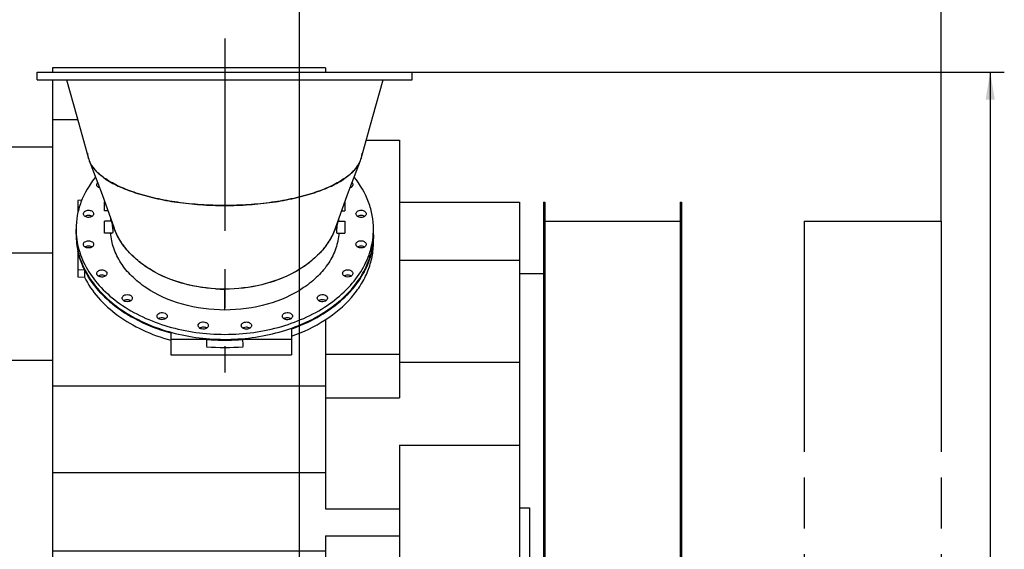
# Model space of a CAD drawing. Header units: millimetres. Extents: x 0 to 1189, y 0 to 841.
# Tile 45 of 106: x 109 to 235, y 690 to 757. Entities that reach past the tile are written whole.
import ezdxf
from ezdxf.enums import TextEntityAlignment as Align

# ---------------------------------------------------------------- set-up
doc = ezdxf.new("R2010")
doc.units = ezdxf.units.MM
doc.header["$LTSCALE"] = 65.395
doc.linetypes.add('CENTER', pattern=[0.6, 0.375, -0.075, 0.075, -0.075])
doc.linetypes.add('PHANTOM', pattern=[0.8, 0.45, -0.05, 0.1, -0.05, 0.1, -0.05])
doc.layers.get('0').update_dxf_attribs({"linetype": 'CONTINUOUS'})
for name, color, linetype in [('1007_720800_27_ABL702', 7, 'CONTINUOUS'), ('1007_720800_27_P01_PBL707', 7, 'CONTINUOUS'), ('1007_720800_27_P02_PBL717', 7, 'CONTINUOUS'), ('1007_720800_27_P03_PBL718', 7, 'CONTINUOUS'), ('1007_720800_27_P04_PBL720', 7, 'CONTINUOUS'), ('32007_040000_TLKS_KS_V_ABL588', 7, 'CONTINUOUS'), ('32007_042000_TLKS_KS_TL_V_ABL615', 7, 'CONTINUOUS'), ('32007_720800_03_ABL701', 7, 'CONTINUOUS'), ('32007_725700_16_SIMPLE1_T1_X_PBL741', 7, 'CONTINUOUS'), ('32007_725700_16_SIMPLE1_T3_X_PBL738', 7, 'CONTINUOUS'), ('32007_725700_16_SIMPLE1_T4_X_PBL723', 7, 'CONTINUOUS'), ('32007_725700_16_SIMPLE1_T6_X_PBL709', 7, 'CONTINUOUS'), ('32007_725700_16_SIMPLE1_T7_X_PBL742', 7, 'CONTINUOUS'), ('32007_725700_16_SIMPLE1_X_ABL708', 7, 'CONTINUOUS'), ('32097_000000_TLKS_MARKETING_ABL572', 7, 'CONTINUOUS'), ('32097_030000_TLKS_V_ABL573', 7, 'CONTINUOUS'), ('32097_700000_TLKS_V_ABL644', 7, 'CONTINUOUS'), ('32097_722000_01_SIMPLE1_T1_X_PBL646', 7, 'CONTINUOUS'), ('32097_722000_01_SIMPLE1_X_ABL645', 7, 'CONTINUOUS'), ('A-54-30X25-N6000_PBL715', 7, 'CONTINUOUS'), ('A-54-30X25-N6000_PBL716', 7, 'CONTINUOUS'), ('A-54-30X25-N6000_PBL724', 7, 'CONTINUOUS'), ('A-54-30X25-N6000_PBL725', 7, 'CONTINUOUS'), ('DIN86044-800_PBL703', 7, 'CONTINUOUS'), ('right_2_VBL571', 7, 'CONTINUOUS')]:
    doc.layers.add(name, color=color, linetype=linetype)
doc.styles.get("Standard").update_dxf_attribs({"font": 'txt', "width": 0.6})
doc.dimstyles.new('DIMSTYLE_2', dxfattribs={"dimtxt": 3.5, "dimasz": 3.5, "dimexe": 1.8, "dimexo": 0, "dimgap": 0.875, "dimtad": 1, "dimdec": 0, "dimlfac": 20, "dimdsep": 46, "dimtxsty": 'Standard', "dimblk": '_FILLED', "dimblk1": '_FILLED', "dimblk2": '_FILLED', "dimcen": 0.09, "dimadec": 0, "dimazin": 0, "dimtp": 2, "dimtm": 2, "dimtfac": 1, "dimtdec": 0, "dimtofl": 0, "dimtmove": 0, "dimatfit": 3, "dimldrblk": '_FILLED', "dimfxl": 1, "dimtolj": 1, "dimarcsym": 0})
doc.dimstyles.new('DIMSTYLE_5', dxfattribs={"dimtxt": 3.5, "dimasz": 3.5, "dimexe": 1.8, "dimexo": 0, "dimgap": 0.875, "dimtad": 1, "dimlfac": 20, "dimdsep": 46, "dimtxsty": 'Standard', "dimblk": '_FILLED', "dimblk1": '_FILLED', "dimblk2": '_FILLED', "dimcen": 0.09, "dimadec": 0, "dimazin": 0, "dimtp": 1.2, "dimtm": 1.2, "dimtfac": 1, "dimtofl": 0, "dimtmove": 0, "dimatfit": 3, "dimldrblk": '_FILLED', "dimfxl": 1, "dimtolj": 1, "dimarcsym": 0})

# ---------------------------------------------------------------- blocks, each defined once
blk = doc.blocks.new('_FILLED')
at = {"color": 0, "linetype": 'ByBlock'}
blk.add_solid([(0, 0), (-1, 0.167), (-1, -0.167)], dxfattribs=at)
blk = doc.blocks.new('*D6')
at = {"color": 2, "linetype": 'Continuous'}
for p, q in [((46.6, 647.285), (46.6, 764.3)), ((145, 679.3), (145, 764.3)), ((46.6, 762.5), (95.8, 762.5)), ((145, 762.5), (95.8, 762.5))]:
    blk.add_line(p, q, dxfattribs=at)
at = {"color": 2, "linetype": 'Continuous', "xscale": 3.5, "yscale": 3.5, "zscale": 3.5, "rotation": 180}
blk.add_blockref('_FILLED', (46.6, 762.5), dxfattribs=at)
at = {"color": 2, "linetype": 'Continuous', "xscale": 3.5, "yscale": 3.5, "zscale": 3.5}
blk.add_blockref('_FILLED', (145, 762.5), dxfattribs=at)
at = {"color": 2, "linetype": 'Continuous', "width": 0.636905}
blk.add_text('1968', height=3.5, dxfattribs=at).set_placement((95.8, 763.375), align=Align.CENTER)
blk = doc.blocks.new('*D16')
at = {"color": 2, "linetype": 'Continuous'}
for p, q in [((159.42, 750.68), (235.05, 750.68)), ((233.25, 750.68), (233.25, 640.66)), ((233.25, 530.65), (233.25, 640.66)), ((164.25, 530.65), (235.05, 530.65))]:
    blk.add_line(p, q, dxfattribs=at)
at = {"color": 2, "linetype": 'Continuous', "xscale": 3.5, "yscale": 3.5, "zscale": 3.5}
for p, rotation in [((233.25, 750.68), 90), ((233.25, 530.65), 270)]:
    blk.add_blockref('_FILLED', p, dxfattribs=dict(at, rotation=rotation))
at = {"color": 2, "linetype": 'Continuous', "width": 0.636905}
blk.add_text('4401', height=3.5, rotation=90, dxfattribs=at).set_placement((232.38, 640.66), align=Align.CENTER)
blk = doc.blocks.new('*D20')
at = {"color": 2, "linetype": 'Continuous'}
for p, q in [((145, 637.975), (145, 764.3)), ((227, 731.675), (227, 764.3)), ((145, 762.5), (186, 762.5)), ((227, 762.5), (186, 762.5))]:
    blk.add_line(p, q, dxfattribs=at)
at = {"color": 2, "linetype": 'Continuous', "xscale": 3.5, "yscale": 3.5, "zscale": 3.5, "rotation": 180}
blk.add_blockref('_FILLED', (145, 762.5), dxfattribs=at)
at = {"color": 2, "linetype": 'Continuous', "xscale": 3.5, "yscale": 3.5, "zscale": 3.5}
blk.add_blockref('_FILLED', (227, 762.5), dxfattribs=at)
at = {"color": 2, "linetype": 'Continuous', "width": 0.636905}
blk.add_text('1640', height=3.5, dxfattribs=at).set_placement((186, 763.375), align=Align.CENTER)
blk = doc.blocks.new('32097_722000_01_SIMPLE1_T1_X_PBL646', base_point=(133.96, 716.16))
at = {"layer": '32097_722000_01_SIMPLE1_T1_X_PBL646', "color": 7, "linetype": 'Continuous'}
for p, q in [((113.47, 751.22), (113.47, 750.68)), ((148.36, 751.22), (113.47, 751.22)), ((148.36, 751.22), (148.36, 750.68)), ((113.47, 749.68), (113.47, 681.1)), ((116.7, 744.61), (113.47, 744.61)), ((94.83, 681.1), (94.83, 741.15)), ((94.83, 741.15), (113.47, 741.15)), ((153.52, 741.99), (157.78, 741.99)), ((157.78, 741.99), (157.78, 709.13)), ((157.78, 734.1), (173.1, 734.1)), ((173.1, 734.1), (173.1, 687.68)), ((94.83, 727.61), (113.47, 727.61)), ((157.78, 726.68), (173.1, 726.68)), ((148.36, 719.12), (148.36, 694.95)), ((148.36, 714.71), (157.78, 714.71)), ((94.83, 713.93), (113.47, 713.93)), ((157.78, 713.68), (173.1, 713.68)), ((148.36, 710.63), (113.47, 710.63)), ((148.36, 709.13), (157.78, 709.13)), ((157.78, 703.1), (157.78, 687.52)), ((157.78, 703.1), (173.1, 703.1)), ((148.36, 699.55), (113.47, 699.55)), ((148.36, 694.95), (157.78, 694.95)), ((148.36, 691.51), (148.36, 681.1)), ((148.36, 691.51), (157.78, 691.51)), ((148.36, 689.54), (113.47, 689.54)), ((157.78, 687.68), (173.1, 687.68)), ((148.36, 682.92), (157.78, 682.92)), ((156.26, 682.92), (156.26, 681.35)), ((94.83, 681.1), (118.75, 681.1)), ((156.12, 681.35), (156.26, 681.35))]:
    blk.add_line(p, q, dxfattribs=at)
blk = doc.blocks.new('32097_722000_01_SIMPLE1_X_ABL645', base_point=(133.96, 716.16))
at = {"layer": '32097_722000_01_SIMPLE1_T1_X_PBL646'}
blk.add_blockref('32097_722000_01_SIMPLE1_T1_X_PBL646', (133.96, 716.16), dxfattribs=at)
blk = doc.blocks.new('32097_700000_TLKS_V_ABL644', base_point=(135.89, 694.72))
at = {"layer": '32097_722000_01_SIMPLE1_X_ABL645'}
blk.add_blockref('32097_722000_01_SIMPLE1_X_ABL645', (133.96, 716.16), dxfattribs=at)
blk = doc.blocks.new('32097_030000_TLKS_V_ABL573', base_point=(144.72, 640.94))
at = {"layer": '32097_700000_TLKS_V_ABL644'}
blk.add_blockref('32097_700000_TLKS_V_ABL644', (135.89, 694.72), dxfattribs=at)
blk = doc.blocks.new('32007_725700_16_SIMPLE1_T6_X_PBL709', base_point=(135.48, 724.47))
at = {"layer": '32007_725700_16_SIMPLE1_T6_X_PBL709', "color": 7, "linetype": 'Continuous'}
for p, q in [((117.22, 734.33), (116.72, 734.32)), ((116.72, 734.32), (116.72, 732.8)), ((154.47, 728.97), (154.47, 729.91)), ((154.47, 729.68), (154.47, 729.69)), ((154.4, 728.71), (154.4, 728.71)), ((116.72, 727.79), (116.72, 725.49)), ((116.72, 725.49), (116.72, 724.55)), ((116.72, 725.49), (117.55, 725.47)), ((116.72, 724.55), (117.55, 724.53)), ((117.55, 725.47), (117.55, 724.53)), ((117.83, 724.92), (117.84, 724.91)), ((153.11, 724.91), (153.12, 724.92)), ((128.59, 717.4), (128.59, 716.6)), ((128.59, 717.4), (128.59, 717.4)), ((144, 717.92), (144, 716.6)), ((144, 717.91), (144, 717.91)), ((128.59, 716.6), (128.59, 714.61)), ((128.59, 716.6), (133.09, 716.6)), ((133.09, 716.6), (133.15, 716.58)), ((137.8, 716.58), (137.86, 716.6)), ((137.86, 716.6), (144, 716.6)), ((144, 716.6), (144, 714.61)), ((128.59, 714.61), (144, 714.61))]:
    blk.add_line(p, q, dxfattribs=at)
for centre, radius, start, end in [((126.01, 729.93), 9.53, 180.7201, 186.0731), ((144.96, 729.91), 9.52, 352.7964, 358.6451), ((145, 729.93), 9.47, 359.8654, 0.242), ((145.01, 729.91), 9.47, 358.6978, 360), ((126.07, 729.94), 9.6, 186.0692, 186.4546), ((126.2, 729.95), 9.73, 186.4711, 192.8654), ((127.68, 730.51), 11.32, 206.4393, 209.5725), ((127.61, 730.47), 11.24, 206.4189, 208.8308), ((127.8, 730.57), 11.45, 208.8256, 209.5389), ((135.47, 743.28), 26.79, 264.8995, 270.0019), ((135.48, 743.26), 26.78, 265.0227, 269.9984), ((135.48, 743.28), 26.79, 269.9981, 275.1005), ((135.47, 743.26), 26.78, 270.0016, 274.9773), ((135.47, 742.42), 26.87, 265.0014, 274.9986)]:
    blk.add_arc(centre, radius, start, end, dxfattribs=at)
for start_param, end_param in [(0.122534, 0.123516), (-0.123516, -0.122534)]:
    blk.add_ellipse((135.47, -6923.41), major_axis=(0, 7697.71), ratio=0.002468, start_param=start_param, end_param=end_param, dxfattribs=at)
for points, knots in [([(154.47, 729.91), (154.47, 729.05), (154.23, 727.31), (153.54, 725.69), (153.11, 724.93)], [0, 0, 0, 0, 0.491553, 1, 1, 1, 1]), ([(144, 716.98), (145.51, 717.52), (148.3, 718.84), (151.21, 721.27), (152.9, 723.51), (153.8, 725.27), (154.35, 727.1), (154.47, 728.35), (154.47, 728.97)], [0, 0, 0, 0, 0.28318, 0.542305, 0.663045, 0.778603, 0.890325, 1, 1, 1, 1]), ([(153.12, 724.92), (153.45, 725.52), (154.01, 726.74), (154.32, 728.06), (154.4, 728.71)], [0, 0, 0, 0, 0.507814, 1, 1, 1, 1]), ([(117.55, 725.47), (117.46, 725.66), (117.11, 726.4), (116.85, 727.19), (116.72, 727.79)], [0, 0, 0, 0, 0.254154, 1, 1, 1, 1]), ([(117.55, 724.53), (118.01, 723.59), (119.26, 721.77), (121.82, 719.5), (124.98, 717.66), (127.35, 716.81), (128.59, 716.47)], [0, 0, 0, 0, 0.223871, 0.465237, 0.724771, 1, 1, 1, 1]), ([(128.59, 717.4), (127.41, 717.73), (125.16, 718.54), (122.12, 720.24), (119.62, 722.36), (118.34, 724.05), (117.84, 724.93)], [0, 0, 0, 0, 0.27356, 0.532574, 0.774653, 1, 1, 1, 1]), ([(117.84, 724.91), (118.38, 723.97), (119.77, 722.17), (121.53, 720.75), (122.51, 720.1)], [0, 0, 0, 0, 0.480747, 1, 1, 1, 1]), ([(117.85, 724.91), (118.38, 723.97), (119.77, 722.17), (121.53, 720.75), (122.51, 720.1)], [0, 0, 0, 0, 0.480739, 1, 1, 1, 1]), ([(153.11, 724.93), (152.67, 724.15), (151.58, 722.66), (149.46, 720.73), (146.91, 719.11), (145, 718.28), (144, 717.92)], [0, 0, 0, 0, 0.227665, 0.470168, 0.728068, 1, 1, 1, 1]), ([(148.44, 720.1), (149.42, 720.75), (151.18, 722.17), (152.57, 723.97), (153.11, 724.91)], [0, 0, 0, 0, 0.519248, 1, 1, 1, 1]), ([(148.44, 720.1), (149.42, 720.75), (151.18, 722.17), (152.57, 723.97), (153.1, 724.91)], [0, 0, 0, 0, 0.519261, 1, 1, 1, 1]), ([(122.51, 720.1), (122.95, 719.81), (124.87, 718.66), (126.96, 717.85), (128.59, 717.4)], [0, 0, 0, 0, 0.240737, 1, 1, 1, 1]), ([(144, 717.91), (144.4, 718.06), (145.94, 718.65), (147.42, 719.43), (148.44, 720.1)], [0, 0, 0, 0, 0.25751, 1, 1, 1, 1])]:
    blk.add_open_spline(points, degree=3, knots=knots, dxfattribs=at)
blk = doc.blocks.new('32007_725700_16_SIMPLE1_T4_X_PBL723', base_point=(152.24, 682.01))
at = {"layer": '32007_725700_16_SIMPLE1_T4_X_PBL723', "color": 7, "linetype": 'Continuous'}
for p, q in [((148.36, 682.9), (156.12, 682.9)), ((148.82, 682.92), (148.82, 682.9)), ((148.85, 681.1), (148.85, 682.9)), ((154.46, 682.92), (154.46, 682.9)), ((156.12, 681.1), (156.12, 682.9))]:
    blk.add_line(p, q, dxfattribs=at)
blk = doc.blocks.new('32007_725700_16_SIMPLE1_T3_X_PBL738', base_point=(166.72, 691.32))
at = {"layer": '32007_725700_16_SIMPLE1_T3_X_PBL738', "color": 7, "linetype": 'Continuous'}
for p, q in [((173.1, 695.11), (174.39, 695.11)), ((174.39, 695.11), (174.39, 687.52)), ((159.06, 687.68), (159.06, 687.52)), ((166.2, 687.68), (166.19, 687.52)), ((166.31, 687.68), (166.31, 687.52)), ((167.14, 687.68), (167.14, 687.52)), ((167.25, 687.68), (167.26, 687.52)), ((171.34, 687.52), (171.34, 687.68))]:
    blk.add_line(p, q, dxfattribs=at)
blk = doc.blocks.new('32007_725700_16_SIMPLE1_T1_X_PBL741', base_point=(183.45, 707.8))
at = {"layer": '32007_725700_16_SIMPLE1_T1_X_PBL741', "color": 7, "linetype": 'Continuous'}
for p, q in [((176.2, 734.1), (176.2, 687.52)), ((176.2, 734.1), (176.35, 734.1)), ((176.35, 734.1), (176.35, 687.52)), ((193.65, 734.1), (193.65, 681.5)), ((193.65, 734.1), (193.8, 734.1)), ((193.8, 734.1), (193.8, 681.5)), ((176.2, 733.21), (176.35, 733.21)), ((176.35, 732.27), (176.2, 732.27)), ((193.65, 733.21), (193.8, 733.21)), ((193.8, 732.22), (193.65, 732.22)), ((176.35, 731.67), (193.65, 731.67)), ((193.8, 729.81), (193.65, 729.81)), ((173.1, 724.98), (176.2, 724.98)), ((174.39, 688.23), (176.2, 688.23)), ((176.95, 681.52), (193.65, 681.52)), ((193.65, 681.5), (193.8, 681.5))]:
    blk.add_line(p, q, dxfattribs=at)
blk = doc.blocks.new('32007_725700_16_SIMPLE1_X_ABL708', base_point=(171.08, 707.6))
at = {"layer": '32007_725700_16_SIMPLE1_T1_X_PBL741'}
blk.add_blockref('32007_725700_16_SIMPLE1_T1_X_PBL741', (183.45, 707.8), dxfattribs=at)
at = {"layer": '32007_725700_16_SIMPLE1_T3_X_PBL738'}
blk.add_blockref('32007_725700_16_SIMPLE1_T3_X_PBL738', (166.72, 691.32), dxfattribs=at)
at = {"layer": '32007_725700_16_SIMPLE1_T4_X_PBL723'}
blk.add_blockref('32007_725700_16_SIMPLE1_T4_X_PBL723', (152.24, 682.01), dxfattribs=at)
at = {"layer": '32007_725700_16_SIMPLE1_T6_X_PBL709'}
blk.add_blockref('32007_725700_16_SIMPLE1_T6_X_PBL709', (135.48, 724.47), dxfattribs=at)
blk = doc.blocks.new('32007_042000_TLKS_KS_TL_V_ABL615', base_point=(141.51, 679.64))
at = {"layer": '32007_725700_16_SIMPLE1_X_ABL708'}
blk.add_blockref('32007_725700_16_SIMPLE1_X_ABL708', (171.08, 707.6), dxfattribs=at)
blk = doc.blocks.new('32007_040000_TLKS_KS_V_ABL588', base_point=(141.51, 648.06))
at = {"layer": '32007_042000_TLKS_KS_TL_V_ABL615'}
blk.add_blockref('32007_042000_TLKS_KS_TL_V_ABL615', (141.51, 679.64), dxfattribs=at)
blk = doc.blocks.new('32097_000000_TLKS_MARKETING_ABL572', base_point=(142.86, 640.94))
at = {"layer": '32007_040000_TLKS_KS_V_ABL588'}
blk.add_blockref('32007_040000_TLKS_KS_V_ABL588', (141.51, 648.06), dxfattribs=at)
at = {"layer": '32097_030000_TLKS_V_ABL573'}
blk.add_blockref('32097_030000_TLKS_V_ABL573', (144.72, 640.94), dxfattribs=at)
blk = doc.blocks.new('DIN86044-800_PBL703', base_point=(135.47, 750.18))
at = {"layer": 'DIN86044-800_PBL703', "color": 7, "linetype": 'Continuous'}
for p, q in [((111.52, 749.68), (111.52, 750.68)), ((111.52, 750.68), (159.42, 750.68)), ((111.52, 749.68), (159.42, 749.68)), ((159.42, 749.68), (159.42, 750.68))]:
    blk.add_line(p, q, dxfattribs=at)
blk = doc.blocks.new('1007_720800_27_P01_PBL707', base_point=(135.47, 726.94))
at = {"layer": '1007_720800_27_P01_PBL707', "color": 7, "linetype": 'Continuous'}
for p, q in [((116.47, 730.02), (116.47, 730.66)), ((154.47, 730.02), (154.47, 730.66))]:
    blk.add_line(p, q, dxfattribs=at)
for centre, radius, start, end in [((125.98, 730.02), 9.5, 180.0001, 181.2659), ((126.02, 730.02), 9.54, 181.2716, 186.6186), ((144.98, 730.02), 9.5, 359.6867, 360), ((126.07, 730.03), 9.6, 186.6158, 187.0012)]:
    blk.add_arc(centre, radius, start, end, dxfattribs=at)
for points, knots in [([(118.95, 737.29), (118.18, 736.32), (117.23, 734.72), (116.58, 732.4), (116.47, 731.23), (116.47, 730.66)], [0, 0, 0, 0, 0.513586, 0.758748, 1, 1, 1, 1]), ([(154.47, 730.66), (154.47, 731.23), (154.37, 732.4), (153.72, 734.72), (152.77, 736.32), (152, 737.29)], [0, 0, 0, 0, 0.241252, 0.486414, 1, 1, 1, 1]), ([(119.12, 736.31), (119.12, 736.34), (119.13, 736.43), (119.18, 736.51), (119.22, 736.56)], [0, 0, 0, 0, 0.241164, 1, 1, 1, 1]), ([(119.47, 735.91), (119.37, 735.94), (119.2, 736.04), (119.12, 736.23), (119.12, 736.31)], [0, 0, 0, 0, 0.544307, 1, 1, 1, 1]), ([(151.83, 736.31), (151.83, 736.23), (151.75, 736.04), (151.58, 735.94), (151.48, 735.91)], [0, 0, 0, 0, 0.455677, 1, 1, 1, 1]), ([(118.69, 732.46), (118.63, 732.35), (118.46, 732.22), (118.19, 732.15), (117.97, 732.14), (117.75, 732.19), (117.57, 732.29), (117.45, 732.43), (117.42, 732.55), (117.42, 732.61)], [0, 0, 0, 0, 0.234571, 0.372991, 0.516237, 0.655598, 0.783634, 0.897147, 1, 1, 1, 1]), ([(117.45, 732.75), (117.5, 732.86), (117.68, 733), (117.94, 733.07), (118.17, 733.07), (118.38, 733.02), (118.56, 732.92), (118.69, 732.78), (118.72, 732.66), (118.72, 732.61)], [0, 0, 0, 0, 0.234571, 0.372991, 0.516237, 0.655598, 0.783634, 0.897147, 1, 1, 1, 1]), ([(117.6, 732.29), (117.73, 732.38), (118.07, 732.47), (118.4, 732.38), (118.53, 732.29)], [0, 0, 0, 0, 0.49998, 1, 1, 1, 1]), ([(152.23, 732.61), (152.23, 732.67), (152.27, 732.8), (152.42, 732.95), (152.64, 733.04), (152.88, 733.08), (153.13, 733.04), (153.34, 732.95), (153.49, 732.8), (153.53, 732.67), (153.53, 732.61)], [0, 0, 0, 0, 0.104733, 0.222328, 0.356015, 0.5, 0.643985, 0.777672, 0.895267, 1, 1, 1, 1]), ([(153.53, 732.61), (153.53, 732.55), (153.49, 732.41), (153.34, 732.26), (153.13, 732.17), (152.88, 732.13), (152.64, 732.17), (152.42, 732.26), (152.27, 732.41), (152.23, 732.55), (152.23, 732.61)], [0, 0, 0, 0, 0.104733, 0.222328, 0.356015, 0.5, 0.643985, 0.777672, 0.895267, 1, 1, 1, 1]), ([(116.47, 730.66), (116.47, 729.77), (116.73, 727.97), (117.85, 725.41), (119.65, 723.07), (122.93, 720.28), (127.15, 718.37), (131.78, 717.39), (135.47, 717.14), (139.17, 717.39), (143.8, 718.37), (148.02, 720.28), (151.3, 723.07), (153.1, 725.41), (154.22, 727.97), (154.47, 729.77), (154.47, 730.66)], [0, 0, 0, 0, 0.051691, 0.105258, 0.162132, 0.223055, 0.356218, 0.427422, 0.5, 0.572578, 0.643782, 0.776945, 0.837868, 0.894742, 0.948309, 1, 1, 1, 1]), ([(116.55, 728.86), (116.65, 728), (117.11, 726.26), (118.47, 723.85), (120.43, 721.68), (123.86, 719.13), (128.08, 717.45), (132.66, 716.65), (136.26, 716.52), (139.83, 716.86), (144.28, 717.92), (148.31, 719.84), (151.44, 722.59), (153.15, 724.87), (154.22, 727.36), (154.47, 729.11), (154.47, 729.97)], [0, 0, 0, 0, 0.052002, 0.106459, 0.164469, 0.226482, 0.361014, 0.432311, 0.504625, 0.576654, 0.647125, 0.778722, 0.838984, 0.895358, 0.948579, 1, 1, 1, 1]), ([(135.47, 720.33), (133.65, 720.33), (130.11, 720.79), (126.09, 722.55), (123.57, 724.57), (122.15, 726.28), (121.22, 728.16), (120.94, 729.49), (120.89, 730.15)], [0, 0, 0, 0, 0.285635, 0.551995, 0.674382, 0.78886, 0.896589, 1, 1, 1, 1]), ([(150.06, 730.15), (150.01, 729.49), (149.73, 728.16), (148.8, 726.28), (147.38, 724.57), (144.86, 722.55), (140.84, 720.79), (137.3, 720.33), (135.47, 720.33)], [0, 0, 0, 0, 0.103411, 0.21114, 0.325618, 0.448005, 0.714365, 1, 1, 1, 1]), ([(117.42, 728.71), (117.42, 728.77), (117.46, 728.9), (117.61, 729.05), (117.82, 729.14), (118.07, 729.18), (118.31, 729.14), (118.53, 729.05), (118.68, 728.9), (118.72, 728.77), (118.72, 728.71)], [0, 0, 0, 0, 0.104733, 0.222328, 0.356015, 0.5, 0.643985, 0.777672, 0.895267, 1, 1, 1, 1]), ([(118.72, 728.71), (118.72, 728.65), (118.68, 728.52), (118.53, 728.37), (118.31, 728.27), (118.07, 728.24), (117.82, 728.27), (117.61, 728.37), (117.46, 728.52), (117.42, 728.65), (117.42, 728.71)], [0, 0, 0, 0, 0.104733, 0.222328, 0.356015, 0.5, 0.643985, 0.777672, 0.895267, 1, 1, 1, 1]), ([(153.5, 728.56), (153.45, 728.45), (153.27, 728.32), (153.01, 728.25), (152.78, 728.24), (152.57, 728.29), (152.39, 728.39), (152.26, 728.54), (152.23, 728.65), (152.23, 728.71)], [0, 0, 0, 0, 0.234571, 0.372991, 0.516237, 0.655598, 0.783634, 0.897147, 1, 1, 1, 1]), ([(152.26, 728.85), (152.32, 728.96), (152.49, 729.1), (152.76, 729.17), (152.98, 729.17), (153.2, 729.12), (153.38, 729.02), (153.5, 728.88), (153.53, 728.76), (153.53, 728.71)], [0, 0, 0, 0, 0.234571, 0.372991, 0.516237, 0.655598, 0.783634, 0.897147, 1, 1, 1, 1]), ([(152.42, 728.39), (152.55, 728.49), (152.88, 728.57), (153.22, 728.49), (153.35, 728.39)], [0, 0, 0, 0, 0.49998, 1, 1, 1, 1]), ([(119.12, 725), (119.12, 725.05), (119.15, 725.17), (119.28, 725.31), (119.46, 725.41), (119.67, 725.46), (119.9, 725.46), (120.16, 725.39), (120.34, 725.25), (120.39, 725.14)], [0, 0, 0, 0, 0.102853, 0.216366, 0.344402, 0.483763, 0.627009, 0.765429, 1, 1, 1, 1]), ([(120.42, 725), (120.42, 724.94), (120.39, 724.83), (120.27, 724.69), (120.09, 724.59), (119.87, 724.53), (119.65, 724.54), (119.38, 724.61), (119.2, 724.74), (119.15, 724.86)], [0, 0, 0, 0, 0.102853, 0.216366, 0.344402, 0.483763, 0.627009, 0.765429, 1, 1, 1, 1]), ([(119.3, 724.68), (119.44, 724.78), (119.77, 724.87), (120.11, 724.78), (120.24, 724.68)], [0, 0, 0, 0, 0.50002, 1, 1, 1, 1]), ([(150.53, 725), (150.53, 725.05), (150.55, 725.15), (150.62, 725.23), (150.65, 725.27)], [0, 0, 0, 0, 0.479608, 1, 1, 1, 1]), ([(151.7, 724.73), (151.62, 724.64), (151.37, 724.53), (151.04, 724.53), (150.8, 724.62), (150.65, 724.72), (150.55, 724.85), (150.53, 724.95), (150.53, 725)], [0, 0, 0, 0, 0.25386, 0.532969, 0.666785, 0.78915, 0.898875, 1, 1, 1, 1]), ([(150.65, 725.27), (150.74, 725.35), (150.99, 725.47), (151.32, 725.47), (151.56, 725.38), (151.71, 725.28), (151.8, 725.15), (151.83, 725.05), (151.83, 725)], [0, 0, 0, 0, 0.25386, 0.532969, 0.666785, 0.78915, 0.898875, 1, 1, 1, 1]), ([(150.71, 724.68), (150.84, 724.78), (151.18, 724.87), (151.52, 724.78), (151.65, 724.68)], [0, 0, 0, 0, 0.500026, 1, 1, 1, 1]), ([(151.83, 725), (151.83, 724.95), (151.8, 724.85), (151.74, 724.76), (151.7, 724.73)], [0, 0, 0, 0, 0.479608, 1, 1, 1, 1]), ([(122.36, 721.84), (122.36, 721.89), (122.39, 721.99), (122.48, 722.13), (122.63, 722.23), (122.88, 722.31), (123.21, 722.31), (123.45, 722.2), (123.54, 722.11)], [0, 0, 0, 0, 0.101125, 0.21085, 0.333215, 0.467031, 0.74614, 1, 1, 1, 1]), ([(123.54, 722.11), (123.58, 722.08), (123.64, 721.99), (123.66, 721.89), (123.66, 721.84)], [0, 0, 0, 0, 0.520392, 1, 1, 1, 1]), ([(147.29, 721.84), (147.29, 721.92), (147.35, 722.08), (147.48, 722.18), (147.56, 722.22)], [0, 0, 0, 0, 0.462713, 1, 1, 1, 1]), ([(147.56, 722.22), (147.66, 722.27), (147.89, 722.32), (148.23, 722.28), (148.46, 722.14), (148.57, 721.97), (148.59, 721.89), (148.59, 721.84)], [0, 0, 0, 0, 0.270678, 0.547177, 0.792085, 0.899429, 1, 1, 1, 1]), ([(122.49, 721.57), (122.45, 721.61), (122.39, 721.69), (122.36, 721.8), (122.36, 721.84)], [0, 0, 0, 0, 0.520392, 1, 1, 1, 1]), ([(123.66, 721.84), (123.66, 721.8), (123.64, 721.69), (123.54, 721.56), (123.39, 721.46), (123.15, 721.38), (122.82, 721.38), (122.57, 721.49), (122.49, 721.57)], [0, 0, 0, 0, 0.101125, 0.21085, 0.333215, 0.467031, 0.74614, 1, 1, 1, 1]), ([(122.54, 721.53), (122.68, 721.62), (123.01, 721.71), (123.35, 721.62), (123.48, 721.53)], [0, 0, 0, 0, 0.499974, 1, 1, 1, 1]), ([(148.32, 721.47), (148.22, 721.42), (147.99, 721.36), (147.65, 721.41), (147.41, 721.55), (147.31, 721.71), (147.29, 721.8), (147.29, 721.84)], [0, 0, 0, 0, 0.270678, 0.547177, 0.792085, 0.899429, 1, 1, 1, 1]), ([(147.56, 721.58), (147.62, 721.61), (147.9, 721.71), (148.23, 721.66), (148.41, 721.53)], [0, 0, 0, 0, 0.252164, 1, 1, 1, 1]), ([(148.59, 721.84), (148.59, 721.77), (148.53, 721.61), (148.4, 721.51), (148.32, 721.47)], [0, 0, 0, 0, 0.462713, 1, 1, 1, 1]), ([(126.82, 719.55), (126.82, 719.59), (126.84, 719.68), (126.95, 719.85), (127.19, 719.99), (127.52, 720.03), (127.75, 719.98), (127.86, 719.92)], [0, 0, 0, 0, 0.100571, 0.207915, 0.452823, 0.729322, 1, 1, 1, 1]), ([(127.09, 719.18), (127.02, 719.22), (126.88, 719.32), (126.82, 719.48), (126.82, 719.55)], [0, 0, 0, 0, 0.537287, 1, 1, 1, 1]), ([(128.12, 719.55), (128.12, 719.51), (128.11, 719.42), (128, 719.26), (127.76, 719.12), (127.42, 719.07), (127.19, 719.13), (127.09, 719.18)], [0, 0, 0, 0, 0.100571, 0.207915, 0.452823, 0.729322, 1, 1, 1, 1]), ([(127.86, 719.92), (127.93, 719.88), (128.06, 719.79), (128.12, 719.63), (128.12, 719.55)], [0, 0, 0, 0, 0.537287, 1, 1, 1, 1]), ([(142.83, 719.55), (142.83, 719.6), (142.85, 719.7), (142.95, 719.83), (143.1, 719.93), (143.21, 719.97), (143.28, 719.99)], [0, 0, 0, 0, 0.216528, 0.451469, 0.713475, 1, 1, 1, 1]), ([(143.68, 719.11), (143.58, 719.09), (143.38, 719.08), (143.1, 719.16), (142.89, 719.32), (142.83, 719.48), (142.83, 719.55)], [0, 0, 0, 0, 0.282817, 0.555503, 0.794325, 1, 1, 1, 1]), ([(143.28, 719.99), (143.37, 720.01), (143.58, 720.02), (143.85, 719.95), (144.07, 719.79), (144.13, 719.63), (144.13, 719.55)], [0, 0, 0, 0, 0.282817, 0.555503, 0.794325, 1, 1, 1, 1]), ([(144.13, 719.55), (144.13, 719.5), (144.1, 719.4), (144, 719.27), (143.86, 719.17), (143.74, 719.13), (143.68, 719.11)], [0, 0, 0, 0, 0.216528, 0.451469, 0.713475, 1, 1, 1, 1]), ([(127, 719.23), (127.06, 719.28), (127.33, 719.41), (127.66, 719.39), (127.86, 719.29)], [0, 0, 0, 0, 0.240973, 1, 1, 1, 1]), ([(132.07, 718.35), (132.07, 718.42), (132.13, 718.58), (132.34, 718.74), (132.62, 718.82), (132.82, 718.81), (132.92, 718.78)], [0, 0, 0, 0, 0.205675, 0.444497, 0.717183, 1, 1, 1, 1]), ([(132.52, 717.91), (132.45, 717.92), (132.34, 717.97), (132.19, 718.07), (132.09, 718.2), (132.07, 718.3), (132.07, 718.35)], [0, 0, 0, 0, 0.286525, 0.548531, 0.783472, 1, 1, 1, 1]), ([(132.25, 718.03), (132.29, 718.06), (132.5, 718.17), (132.75, 718.19), (132.92, 718.15)], [0, 0, 0, 0, 0.236032, 1, 1, 1, 1]), ([(133.37, 718.35), (133.37, 718.27), (133.31, 718.11), (133.1, 717.95), (132.82, 717.88), (132.62, 717.89), (132.52, 717.91)], [0, 0, 0, 0, 0.205675, 0.444497, 0.717183, 1, 1, 1, 1]), ([(132.92, 718.78), (132.98, 718.77), (133.1, 718.73), (133.25, 718.63), (133.34, 718.5), (133.37, 718.4), (133.37, 718.35)], [0, 0, 0, 0, 0.286525, 0.548531, 0.783472, 1, 1, 1, 1]), ([(137.58, 718.35), (137.58, 718.41), (137.62, 718.54), (137.77, 718.69), (137.99, 718.78), (138.15, 718.81), (138.23, 718.81)], [0, 0, 0, 0, 0.209467, 0.444656, 0.71203, 1, 1, 1, 1]), ([(138.23, 717.89), (138.15, 717.89), (137.99, 717.91), (137.77, 718.01), (137.62, 718.16), (137.58, 718.29), (137.58, 718.35)], [0, 0, 0, 0, 0.28797, 0.555344, 0.790533, 1, 1, 1, 1]), ([(138.23, 718.81), (138.32, 718.81), (138.48, 718.78), (138.69, 718.69), (138.84, 718.54), (138.88, 718.41), (138.88, 718.35)], [0, 0, 0, 0, 0.28797, 0.555344, 0.790533, 1, 1, 1, 1]), ([(138.88, 718.35), (138.88, 718.29), (138.84, 718.16), (138.69, 718.01), (138.48, 717.91), (138.32, 717.89), (138.23, 717.89)], [0, 0, 0, 0, 0.209467, 0.444656, 0.71203, 1, 1, 1, 1]), ([(143.01, 719.23), (143.03, 719.25), (143.11, 719.3), (143.2, 719.34), (143.28, 719.35)], [0, 0, 0, 0, 0.238133, 1, 1, 1, 1]), ([(143.28, 719.35), (143.33, 719.37), (143.56, 719.39), (143.81, 719.34), (143.94, 719.24)], [0, 0, 0, 0, 0.260406, 1, 1, 1, 1]), ([(132.92, 718.15), (132.94, 718.14), (133.04, 718.12), (133.13, 718.07), (133.19, 718.03)], [0, 0, 0, 0, 0.261956, 1, 1, 1, 1]), ([(137.76, 718.03), (137.8, 718.05), (137.94, 718.14), (138.11, 718.17), (138.23, 718.17)], [0, 0, 0, 0, 0.235093, 1, 1, 1, 1]), ([(138.23, 718.17), (138.28, 718.17), (138.44, 718.16), (138.6, 718.1), (138.7, 718.03)], [0, 0, 0, 0, 0.263833, 1, 1, 1, 1])]:
    blk.add_open_spline(points, degree=3, knots=knots, dxfattribs=at)
for points in [[(119.3, 736), (119.34, 736.02), (119.37, 736.04), (119.41, 736.06)], [(151.54, 736.06), (151.58, 736.04), (151.61, 736.02), (151.65, 736)], [(151.73, 736.56), (151.76, 736.53), (151.78, 736.49), (151.8, 736.46)], [(151.8, 736.46), (151.82, 736.41), (151.83, 736.36), (151.83, 736.31)], [(117.42, 732.61), (117.42, 732.65), (117.43, 732.7), (117.45, 732.75)], [(118.72, 732.61), (118.72, 732.56), (118.71, 732.51), (118.69, 732.46)], [(152.41, 732.29), (152.55, 732.38), (152.88, 732.47), (153.22, 732.38), (153.35, 732.29)], [(117.6, 728.39), (117.73, 728.49), (118.07, 728.57), (118.4, 728.49), (118.54, 728.39)], [(152.23, 728.71), (152.23, 728.76), (152.24, 728.8), (152.26, 728.85)], [(153.53, 728.71), (153.53, 728.66), (153.52, 728.61), (153.5, 728.56)], [(119.15, 724.86), (119.13, 724.9), (119.12, 724.95), (119.12, 725)], [(120.39, 725.14), (120.41, 725.1), (120.42, 725.05), (120.42, 725)], [(147.47, 721.53), (147.5, 721.55), (147.53, 721.56), (147.56, 721.58)], [(127.86, 719.29), (127.89, 719.27), (127.91, 719.25), (127.94, 719.24)]]:
    blk.add_open_spline(points, degree=3, dxfattribs=at)
blk = doc.blocks.new('A-54-30X25-N6000_PBL715', base_point=(120.64, 730.9))
at = {"layer": 'A-54-30X25-N6000_PBL715', "color": 7, "linetype": 'Continuous'}
for p, q in [((120.12, 730.15), (120.12, 731.65)), ((120.99, 731.65), (120.12, 731.65)), ((121.15, 730.15), (120.12, 730.15))]:
    blk.add_line(p, q, dxfattribs=at)
blk = doc.blocks.new('A-54-30X25-N6000_PBL716', base_point=(120.33, 733.56))
at = {"layer": 'A-54-30X25-N6000_PBL716', "color": 7, "linetype": 'Continuous'}
for p, q in [((120.12, 732.98), (120.12, 734.14)), ((120.54, 732.98), (120.12, 732.98))]:
    blk.add_line(p, q, dxfattribs=at)
blk = doc.blocks.new('1007_720800_27_P02_PBL717', base_point=(135.47, 733.66))
at = {"layer": '1007_720800_27_P02_PBL717', "color": 2, "linetype": 'CENTER'}
blk.add_line((135.47, 754.96), (135.47, 712.37), dxfattribs=at)
at = {"layer": '1007_720800_27_P02_PBL717', "color": 7, "linetype": 'Continuous'}
for p, q in [((120.9, 731.65), (120.9, 732)), ((150.05, 731.65), (150.05, 732)), ((135.47, 720.33), (135.47, 723))]:
    blk.add_line(p, q, dxfattribs=at)
for centre, radius, start, end in [((128.85, 733.47), 7.97, 199.6521, 200.2268), ((142.1, 733.47), 7.97, 339.7584, 340.348), ((128.19, 730.3), 7.29, 181.1713, 181.8796), ((142.76, 730.3), 7.29, 358.1192, 358.8287), ((135.47, 743.58), 20.58, 266.7191, 270.001)]:
    blk.add_arc(centre, radius, start, end, dxfattribs=at)
for points, knots in [([(120.96, 731.66), (120.96, 731.66), (120.96, 731.67), (120.97, 731.68), (120.97, 731.68)], [0, 0, 0, 0, 0.397485, 1, 1, 1, 1]), ([(120.97, 731.68), (120.98, 731.68), (120.99, 731.65), (121, 731.61), (121.02, 731.54), (121.03, 731.48), (121.04, 731.45)], [0, 0, 0, 0, 0.081291, 0.277633, 0.587597, 1, 1, 1, 1]), ([(121.04, 731.45), (121.06, 731.32), (121.1, 731.11), (121.13, 730.83), (121.16, 730.62), (121.17, 730.43), (121.17, 730.27), (121.16, 730.19), (121.14, 730.13), (121.12, 730.13)], [0, 0, 0, 0, 0.298308, 0.468601, 0.634197, 0.78075, 0.895447, 0.969056, 1, 1, 1, 1]), ([(149.83, 730.13), (149.81, 730.13), (149.79, 730.19), (149.78, 730.27), (149.78, 730.43), (149.79, 730.62), (149.82, 730.83), (149.85, 731.11), (149.89, 731.32), (149.91, 731.45)], [0, 0, 0, 0, 0.030944, 0.104553, 0.21925, 0.365803, 0.531399, 0.701692, 1, 1, 1, 1]), ([(149.91, 731.45), (149.92, 731.48), (149.93, 731.54), (149.95, 731.61), (149.96, 731.65), (149.97, 731.68), (149.98, 731.68)], [0, 0, 0, 0, 0.412403, 0.722367, 0.918709, 1, 1, 1, 1]), ([(149.98, 731.68), (149.98, 731.68), (149.99, 731.67), (149.99, 731.66), (149.99, 731.66)], [0, 0, 0, 0, 0.132322, 1, 1, 1, 1]), ([(121.12, 730.13), (121.12, 730.13), (121.11, 730.13), (121.1, 730.14), (121.1, 730.15)], [0, 0, 0, 0, 0.177241, 1, 1, 1, 1]), ([(134.3, 723.04), (132.83, 723.12), (129.97, 723.59), (126.69, 724.96), (124.49, 726.47), (123.14, 727.74), (122.07, 729.15), (121.56, 730.19), (121.37, 730.71)], [0, 0, 0, 0, 0.279393, 0.543006, 0.666432, 0.783464, 0.894348, 1, 1, 1, 1]), ([(149.58, 730.71), (149.37, 730.15), (148.82, 729.05), (147.65, 727.56), (146.16, 726.23), (143.74, 724.68), (140.15, 723.35), (137.06, 723), (135.47, 723)], [0, 0, 0, 0, 0.104939, 0.215488, 0.332604, 0.456446, 0.721058, 1, 1, 1, 1]), ([(149.85, 730.15), (149.85, 730.15), (149.84, 730.14), (149.83, 730.13), (149.83, 730.13)], [0, 0, 0, 0, 0.343986, 1, 1, 1, 1])]:
    blk.add_open_spline(points, degree=3, knots=knots, dxfattribs=at)
blk = doc.blocks.new('1007_720800_27_P03_PBL718', base_point=(135.47, 731.68))
at = {"layer": '1007_720800_27_P03_PBL718', "color": 7, "linetype": 'Continuous'}
blk.add_line((135.48, 723), (135.47, 723), dxfattribs=at)
for points in [[(118.16, 739.4), (119.79, 735.06), (121.34, 730.78)], [(149.61, 730.78), (151.16, 735.06), (152.79, 739.4)]]:
    blk.add_lwpolyline(points, dxfattribs=at)
for centre, radius, start, end in [((120.83, 740.42), 2.86, 195.1849, 198.1624), ((150.12, 740.42), 2.86, 341.8379, 344.8151), ((120.94, 740.46), 2.98, 198.1628, 200.9127), ((121.07, 740.51), 3.12, 200.9136, 203.569), ((149.88, 740.51), 3.12, 336.431, 339.0864), ((150.01, 740.46), 2.98, 339.0873, 341.8376)]:
    blk.add_arc(centre, radius, start, end, dxfattribs=at)
for points, knots in [([(118.07, 739.67), (118.05, 739.73), (118, 739.96), (117.97, 740.19), (117.97, 740.36)], [0, 0, 0, 0, 0.2536, 1, 1, 1, 1]), ([(152.97, 740.36), (152.97, 740.31), (152.97, 740.07), (152.93, 739.84), (152.88, 739.67)], [0, 0, 0, 0, 0.247887, 1, 1, 1, 1]), ([(152.74, 739.26), (152.55, 738.84), (151.95, 738), (150.63, 736.95), (148.87, 736), (146.71, 735.19), (144.21, 734.52), (141.45, 734.03), (138.51, 733.73), (135.47, 733.63), (132.44, 733.73), (129.5, 734.03), (126.74, 734.52), (124.24, 735.19), (122.08, 736), (120.32, 736.95), (119, 738), (118.4, 738.84), (118.21, 739.26)], [0, 0, 0, 0, 0.036498, 0.080754, 0.133783, 0.195335, 0.264391, 0.339442, 0.418656, 0.5, 0.581344, 0.660558, 0.735609, 0.804665, 0.866217, 0.919246, 0.963502, 1, 1, 1, 1]), ([(135.47, 723), (133.89, 723), (130.78, 723.36), (127.17, 724.7), (124.75, 726.26), (123.25, 727.61), (122.09, 729.11), (121.54, 730.22), (121.34, 730.78)], [0, 0, 0, 0, 0.279204, 0.543908, 0.667708, 0.78473, 0.895161, 1, 1, 1, 1]), ([(149.61, 730.78), (149.41, 730.22), (148.86, 729.11), (147.7, 727.61), (146.2, 726.26), (143.78, 724.7), (140.17, 723.36), (137.06, 723), (135.48, 723)], [0, 0, 0, 0, 0.104839, 0.21527, 0.332293, 0.456093, 0.720795, 1, 1, 1, 1])]:
    blk.add_open_spline(points, degree=3, knots=knots, dxfattribs=at)
blk = doc.blocks.new('1007_720800_27_P04_PBL720', base_point=(135.47, 741.67))
at = {"layer": '1007_720800_27_P04_PBL720', "color": 7, "linetype": 'Continuous'}
for points in [[(115.25, 749.68), (116.58, 745.04), (118.07, 739.67)], [(152.88, 739.67), (154.37, 745.04), (155.7, 749.68)]]:
    blk.add_lwpolyline(points, dxfattribs=at)
for centre, radius, start, end in [((120.83, 740.42), 2.86, 195.2228, 198.1622), ((150.12, 740.42), 2.86, 341.8382, 344.7772), ((120.94, 740.46), 2.98, 198.1625, 200.8738), ((150.01, 740.46), 2.98, 339.1262, 341.8379)]:
    blk.add_arc(centre, radius, start, end, dxfattribs=at)
blk.add_open_spline([(118.16, 739.4), (118.32, 738.97), (118.89, 738.11), (120.19, 737.03), (121.94, 736.06), (124.11, 735.23), (126.62, 734.55), (129.42, 734.04), (132.4, 733.74), (135.47, 733.63), (138.55, 733.74), (141.53, 734.04), (144.33, 734.55), (146.84, 735.23), (149.01, 736.06), (150.76, 737.03), (152.06, 738.11), (152.63, 738.97), (152.79, 739.4)], degree=3, knots=[0, 0, 0, 0, 0.036034, 0.079779, 0.132456, 0.193887, 0.263059, 0.33843, 0.418112, 0.5, 0.581888, 0.66157, 0.736941, 0.806113, 0.867544, 0.920221, 0.963966, 1, 1, 1, 1], dxfattribs=at)
blk = doc.blocks.new('A-54-30X25-N6000_PBL724', base_point=(150.62, 733.56))
at = {"layer": 'A-54-30X25-N6000_PBL724', "color": 7, "linetype": 'Continuous'}
for p in [(150.82, 734.14), (150.41, 732.98)]:
    blk.add_line(p, (150.82, 732.98), dxfattribs=at)
blk = doc.blocks.new('A-54-30X25-N6000_PBL725', base_point=(150.31, 730.9))
at = {"layer": 'A-54-30X25-N6000_PBL725', "color": 7, "linetype": 'Continuous'}
for p, q in [((149.96, 731.65), (150.82, 731.65)), ((150.82, 731.65), (150.82, 730.15)), ((149.8, 730.15), (150.82, 730.15))]:
    blk.add_line(p, q, dxfattribs=at)
blk = doc.blocks.new('1007_720800_27_ABL702', base_point=(135.47, 733.66))
at = {"layer": '1007_720800_27_P01_PBL707'}
blk.add_blockref('1007_720800_27_P01_PBL707', (135.47, 726.94), dxfattribs=at)
at = {"layer": '1007_720800_27_P02_PBL717'}
blk.add_blockref('1007_720800_27_P02_PBL717', (135.47, 733.66), dxfattribs=at)
at = {"layer": '1007_720800_27_P03_PBL718'}
blk.add_blockref('1007_720800_27_P03_PBL718', (135.47, 731.68), dxfattribs=at)
at = {"layer": '1007_720800_27_P04_PBL720'}
blk.add_blockref('1007_720800_27_P04_PBL720', (135.47, 741.67), dxfattribs=at)
at = {"layer": 'A-54-30X25-N6000_PBL715'}
blk.add_blockref('A-54-30X25-N6000_PBL715', (120.64, 730.9), dxfattribs=at)
at = {"layer": 'A-54-30X25-N6000_PBL716'}
blk.add_blockref('A-54-30X25-N6000_PBL716', (120.33, 733.56), dxfattribs=at)
at = {"layer": 'A-54-30X25-N6000_PBL724'}
blk.add_blockref('A-54-30X25-N6000_PBL724', (150.62, 733.56), dxfattribs=at)
at = {"layer": 'A-54-30X25-N6000_PBL725'}
blk.add_blockref('A-54-30X25-N6000_PBL725', (150.31, 730.9), dxfattribs=at)
at = {"layer": 'DIN86044-800_PBL703'}
blk.add_blockref('DIN86044-800_PBL703', (135.47, 750.18), dxfattribs=at)
blk = doc.blocks.new('32007_720800_03_ABL701', base_point=(135.47, 733.66))
at = {"layer": '1007_720800_27_ABL702'}
blk.add_blockref('1007_720800_27_ABL702', (135.47, 733.66), dxfattribs=at)
blk = doc.blocks.new('32007_725700_16_SIMPLE1_T7_X_PBL742', base_point=(218.24, 706.6))
at = {"layer": '32007_725700_16_SIMPLE1_T7_X_PBL742', "color": 8, "linetype": 'PHANTOM'}
for p, q in [((209.47, 731.67), (209.47, 681.52)), ((209.47, 731.67), (227, 731.67)), ((227, 731.67), (227, 681.52)), ((209.47, 681.52), (227, 681.52))]:
    blk.add_line(p, q, dxfattribs=at)
blk = doc.blocks.new('RIGHT_2_VBL571', base_point=(136.8, 645.33))
at = {"layer": '32007_720800_03_ABL701'}
blk.add_blockref('32007_720800_03_ABL701', (135.47, 733.66), dxfattribs=at)
at = {"layer": '32007_725700_16_SIMPLE1_T7_X_PBL742'}
blk.add_blockref('32007_725700_16_SIMPLE1_T7_X_PBL742', (218.24, 706.6), dxfattribs=at)
at = {"layer": '32097_000000_TLKS_MARKETING_ABL572'}
blk.add_blockref('32097_000000_TLKS_MARKETING_ABL572', (142.86, 640.94), dxfattribs=at)

msp = doc.modelspace()

# ---------------------------------------------------------------- block references
at = {"layer": 'right_2_VBL571'}
msp.add_blockref('RIGHT_2_VBL571', (136.8, 645.325), dxfattribs=at)

# ---------------------------------------------------------------- dimensions: what is measured, and where the dimension line sits
at = {"color": 2, "linetype": 'Continuous'}
for base, p1, p2, angle, dimstyle, picture, middle in [((46.6, 762.5), (145, 679.3), (46.6, 647.285), 180, 'DIMSTYLE_5', '*D6', (95.46667, 762.5)), ((233.25, 750.67988), (164.25, 530.65), (159.42499, 750.67988), 90, 'DIMSTYLE_2', '*D16', (233.25, 640.33161))]:
    dim = msp.add_linear_dim(base=base, p1=p1, p2=p2, angle=angle, dimstyle=dimstyle, dxfattribs=at)
    dim.commit()
    dim.dimension.update_dxf_attribs({"geometry": picture, "text_midpoint": middle, "dimtype": 160})
dim = msp.add_linear_dim(base=(227, 762.5), p1=(145, 637.975), p2=(227, 731.675), dimstyle='DIMSTYLE_5', dxfattribs=at)
dim.commit()
dim.dimension.update_dxf_attribs({"geometry": '*D20', "text_midpoint": (185.66667, 762.5), "dimtype": 160})

doc.saveas('drawing.dxf')
